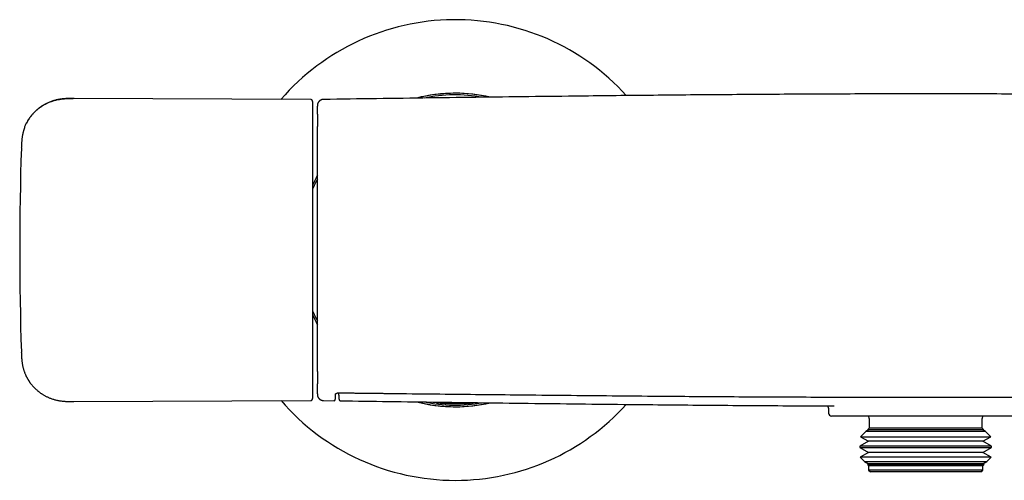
# Model space of a CAD drawing. Header units: millimetres. Extents: x 8 to 750, y 10 to 368.
# Tile 3 of 12: x 166 to 323, y 295 to 368. Entities that reach past the tile are written whole.
import ezdxf

# ---------------------------------------------------------------- set-up
doc = ezdxf.new("R2010")
doc.units = ezdxf.units.MM

msp = doc.modelspace()

# ---------------------------------------------------------------- linework, layer by layer
at = {"color": 7, "linetype": 'Continuous', "lineweight": 30}
for p, q in [((233.25, 356.38), (232.45, 356.3)), ((234.28, 356.47), (234.25, 356.46)), ((235.95, 356.49), (234.37, 356.47)), ((236.5, 356.46), (235.69, 356.49)), ((212.42, 355.5), (174.67, 355.67)), ((174.68, 355.66), (174.67, 355.67)), ((239.52, 356.15), (238.93, 356.25)), ((166.28, 347.75), (166.28, 347.75)), ((212.72, 341.83), (212.72, 341.83)), ((174.67, 307.33), (212.42, 307.5)), ((214.47, 307.51), (214.47, 307.51)), ((214.47, 307.49), (216.14, 307.46)), ((216.14, 307.49), (216.14, 307.49)), ((217.2, 307.45), (217.2, 307.45)), ((230.74, 306.96), (231.44, 306.85)), ((294.98, 306.07), (294.98, 305.5)), ((325.48, 305), (295.48, 305)), ((301.48, 304.6), (301.48, 303.1)), ((319.48, 303.1), (319.48, 304.6)), ((301.48, 303.1), (301.24, 302.86)), ((319.48, 303.1), (301.48, 303.1)), ((319.72, 302.86), (319.48, 303.1)), ((300.93, 302.55), (300.1, 301.72)), ((300.1, 301.72), (301.36, 300.99)), ((300.1, 301.72), (313.52, 301.72)), ((301.36, 302.79), (300.93, 302.55)), ((320.03, 302.55), (300.93, 302.55)), ((301.24, 302.86), (301.36, 302.79)), ((301.24, 302.86), (313.19, 302.86)), ((319.61, 302.79), (301.36, 302.79)), ((313.19, 302.86), (319.72, 302.86)), ((313.52, 301.72), (320.86, 301.72)), ((319.61, 302.79), (319.72, 302.86)), ((320.03, 302.55), (319.61, 302.79)), ((319.61, 300.99), (320.86, 301.72)), ((320.86, 301.72), (320.03, 302.55)), ((301.36, 300.99), (300, 300.21)), ((300, 300.21), (300, 299.98)), ((320.96, 300.21), (300, 300.21)), ((300, 299.98), (301.36, 299.19)), ((300, 299.98), (313.55, 299.98)), ((319.61, 300.99), (301.36, 300.99)), ((313.55, 299.98), (320.96, 299.98)), ((320.96, 300.21), (319.61, 300.99)), ((319.61, 299.19), (320.96, 299.98)), ((320.96, 299.98), (320.96, 300.21)), ((301.36, 299.19), (300.04, 298.44)), ((300.04, 298.44), (300.72, 297.76)), ((320.92, 298.44), (300.04, 298.44)), ((319.61, 299.19), (301.36, 299.19)), ((320.92, 298.44), (319.61, 299.19)), ((320.25, 297.76), (320.92, 298.44)), ((300.72, 297.76), (301.36, 297.39)), ((300.72, 297.76), (313.34, 297.76)), ((301.36, 297.39), (301.19, 297.3)), ((301.19, 297.3), (301.38, 297.1)), ((319.78, 297.3), (301.19, 297.3)), ((319.61, 297.39), (301.36, 297.39)), ((301.38, 297.1), (301.38, 296.4)), ((319.58, 297.1), (301.38, 297.1)), ((313.34, 297.76), (320.25, 297.76)), ((319.58, 297.1), (319.78, 297.3)), ((319.58, 296.4), (319.58, 297.1)), ((319.61, 297.39), (320.25, 297.76)), ((319.78, 297.3), (319.61, 297.39)), ((301.38, 296.4), (301.68, 296.1)), ((319.58, 296.4), (301.38, 296.4)), ((319.28, 296.1), (301.68, 296.1)), ((319.28, 296.1), (319.58, 296.4))]:
    msp.add_line(p, q, dxfattribs=at)
for centre, radius, start, end in [((235.48, 331.5), 36.74, 42.0964, 139.1624), ((235.48, 331.5), 25, 77.1501, 104.3691), ((235.48, 331.5), 25, 90, 104.3205), ((235.48, 331.5), 25, 77.1859, 90), ((235.48, 331.5), 24.74, 79.9051, 101.6187), ((666.02, 331.5), 500, 178.1376, 181.8624), ((235.48, 331.5), 25, 151.648, 155.5793), ((235.48, 331.5), 25, 151.6647, 155.5979), ((235.48, 331.5), 24.74, 152.7779, 156.9327), ((235.48, 331.5), 24.74, 203.0721, 207.2228), ((235.48, 331.5), 25, 204.3965, 208.3335), ((235.48, 331.5), 25, 204.4233, 208.3533), ((235.48, 331.5), 36.74, 220.8389, 270), ((235.48, 331.5), 25, 255.6374, 270), ((235.48, 331.5), 25, 255.6733, 282.8042), ((235.48, 331.5), 24.74, 258.3868, 280.1018), ((235.48, 331.5), 25, 270, 282.8508), ((235.48, 331.5), 36.74, 270, 317.9069), ((235.48, 331.5), 24.53, 275.3059, 276.717), ((295.48, 305.5), 0.5, 180, 270), ((300.98, 304.6), 0.5, 0, 53.1301), ((319.98, 304.6), 0.5, 126.8699, 180)]:
    msp.add_arc(centre, radius, start, end, dxfattribs=at)
for points, knots in [([(406.5, 355.51), (403.93, 355.55), (398.81, 355.62), (391.13, 355.73), (383.45, 355.83), (375.77, 355.93), (368.09, 356.02), (360.41, 356.1), (353.28, 356.18), (346.69, 356.24), (340.66, 356.28), (334.62, 356.32), (328.59, 356.36), (322.55, 356.38), (316.52, 356.4), (310.49, 356.4), (304.46, 356.4), (298.44, 356.38), (292.42, 356.36), (286.39, 356.32), (280.41, 356.28), (274.46, 356.24), (268.54, 356.18), (262.63, 356.13), (255.87, 356.05), (248.26, 355.96), (239.81, 355.86), (231.37, 355.75), (222.92, 355.63), (217.28, 355.55), (214.47, 355.51)], [0, 0, 0, 0, 0.040002, 0.080004, 0.120005, 0.160006, 0.200007, 0.240008, 0.280007, 0.311436, 0.342864, 0.374291, 0.405719, 0.437146, 0.468573, 0.5, 0.531358, 0.562717, 0.594076, 0.625434, 0.656793, 0.687593, 0.718393, 0.749192, 0.779993, 0.823993, 0.867995, 0.911996, 0.955998, 1, 1, 1, 1]), ([(166.8, 351.03), (166.82, 351.08), (166.87, 351.22), (166.96, 351.43), (167.07, 351.66), (167.19, 351.9), (167.32, 352.13), (167.46, 352.35), (167.61, 352.57), (167.77, 352.79), (167.93, 353), (168.1, 353.2), (168.27, 353.39), (168.45, 353.56), (168.63, 353.73), (168.81, 353.9), (169, 354.06), (169.21, 354.21), (169.42, 354.36), (169.64, 354.51), (169.87, 354.65), (170.11, 354.78), (170.35, 354.9), (170.59, 355.01), (170.84, 355.12), (171.1, 355.21), (171.38, 355.3), (171.65, 355.38), (171.93, 355.45), (172.2, 355.51), (172.48, 355.55), (172.76, 355.59), (173.04, 355.62), (173.31, 355.64), (173.62, 355.66), (173.95, 355.67), (174.27, 355.67), (174.47, 355.67), (174.55, 355.67)], [0, 0, 0, 0, 0.016776, 0.043604, 0.070572, 0.097679, 0.124921, 0.152289, 0.179776, 0.20737, 0.235058, 0.262824, 0.288331, 0.313876, 0.339444, 0.365022, 0.390594, 0.416146, 0.443981, 0.471758, 0.49946, 0.527072, 0.554583, 0.581982, 0.609259, 0.639115, 0.668812, 0.698348, 0.727723, 0.756942, 0.78601, 0.814936, 0.843731, 0.872404, 0.900971, 0.93824, 0.975389, 1, 1, 1, 1]), ([(174.58, 355.67), (174.56, 355.67), (174.53, 355.67), (174.48, 355.67), (174.42, 355.67), (174.37, 355.67), (174.32, 355.66), (174.27, 355.66), (174.21, 355.66), (174.15, 355.66), (174.09, 355.66), (174.03, 355.66), (173.97, 355.66), (173.91, 355.66), (173.84, 355.66), (173.75, 355.66), (173.64, 355.65), (173.5, 355.65), (173.36, 355.64), (173.21, 355.63), (173.05, 355.62), (172.88, 355.6), (172.71, 355.58), (172.5, 355.55), (172.26, 355.51), (171.98, 355.46), (171.71, 355.4), (171.45, 355.32), (171.19, 355.24), (170.93, 355.15), (170.69, 355.05), (170.44, 354.94), (170.21, 354.83), (169.97, 354.7), (169.74, 354.57), (169.51, 354.42), (169.29, 354.27), (169.09, 354.12), (168.9, 353.97), (168.74, 353.83), (168.57, 353.68), (168.41, 353.52), (168.25, 353.36), (168.1, 353.19), (167.96, 353.03), (167.83, 352.87), (167.71, 352.71), (167.6, 352.56), (167.52, 352.43), (167.45, 352.33), (167.41, 352.26), (167.36, 352.19), (167.32, 352.12), (167.28, 352.05), (167.25, 351.99), (167.21, 351.93), (167.18, 351.87), (167.15, 351.81), (167.12, 351.76), (167.09, 351.71), (167.08, 351.68), (167.07, 351.66)], [0, 0, 0, 0, 0.010876, 0.020697, 0.029514, 0.037395, 0.044437, 0.050776, 0.056598, 0.062798, 0.069099, 0.075613, 0.082342, 0.089286, 0.096445, 0.10382, 0.117846, 0.132373, 0.147393, 0.164037, 0.181259, 0.199064, 0.21746, 0.236158, 0.266413, 0.296412, 0.326156, 0.355642, 0.384865, 0.413349, 0.441747, 0.470062, 0.498284, 0.52691, 0.555412, 0.583782, 0.612475, 0.641726, 0.665092, 0.688783, 0.712789, 0.737098, 0.761697, 0.785147, 0.807925, 0.829853, 0.85093, 0.871156, 0.890531, 0.899901, 0.909059, 0.918003, 0.926663, 0.935115, 0.943503, 0.951971, 0.96066, 0.9697, 0.979207, 0.989279, 1, 1, 1, 1]), ([(174.68, 355.66), (174.66, 355.66), (174.61, 355.67), (174.57, 355.67), (174.55, 355.67)], [0, 0, 0, 0, 0.4999894, 1, 1, 1, 1]), ([(212.72, 355.19), (212.72, 355.19), (212.72, 355.2), (212.72, 355.21), (212.72, 355.22), (212.72, 355.23), (212.72, 355.24), (212.72, 355.24), (212.71, 355.25), (212.71, 355.26), (212.71, 355.26), (212.71, 355.27), (212.71, 355.27), (212.71, 355.27), (212.71, 355.27), (212.71, 355.28), (212.71, 355.28), (212.71, 355.28), (212.7, 355.3), (212.69, 355.32), (212.68, 355.35), (212.66, 355.38), (212.64, 355.4), (212.62, 355.42), (212.59, 355.45), (212.56, 355.47), (212.51, 355.48), (212.47, 355.5), (212.44, 355.5), (212.42, 355.5)], [0, 0, 0, 0, 0.096441, 0.190376, 0.275252, 0.351053, 0.417768, 0.475388, 0.52391, 0.563338, 0.593691, 0.615024, 0.622362, 0.627558, 0.629412, 0.630843, 0.633992, 0.637119, 0.642059, 0.678882, 0.717155, 0.738292, 0.763923, 0.79407, 0.828569, 0.867076, 0.909033, 0.953662, 1, 1, 1, 1]), ([(212.72, 355.19), (212.72, 355.19), (212.72, 355.2), (212.72, 355.2), (212.72, 355.19), (212.72, 355.18), (212.72, 355.16), (212.72, 355.13), (212.72, 355.08), (212.72, 355.04), (212.72, 354.98), (212.72, 354.91), (212.72, 354.84), (212.72, 354.75), (212.72, 354.66), (212.72, 354.56), (212.72, 354.44), (212.72, 354.32), (212.72, 354.2), (212.72, 354.06), (212.72, 353.91), (212.72, 353.76), (212.72, 353.59), (212.72, 353.42), (212.72, 353.24), (212.72, 353.04), (212.72, 352.84), (212.72, 352.63), (212.72, 352.42), (212.72, 352.19), (212.72, 351.95), (212.72, 351.7), (212.72, 351.44), (212.72, 351.17), (212.72, 350.9), (212.72, 350.61), (212.72, 350.3), (212.72, 349.97), (212.72, 349.64), (212.72, 349.29), (212.72, 348.94), (212.72, 348.58), (212.72, 348.21), (212.72, 347.83), (212.72, 347.44), (212.72, 347.05), (212.72, 346.65), (212.72, 346.25), (212.72, 345.84), (212.72, 345.45), (212.72, 345.07), (212.72, 344.7), (212.72, 344.33), (212.72, 343.96), (212.72, 343.59), (212.72, 343.18), (212.72, 342.75), (212.72, 342.29), (212.72, 341.82), (212.72, 341.35), (212.72, 340.86), (212.72, 340.37), (212.72, 339.88), (212.72, 339.38), (212.72, 338.87), (212.72, 338.37), (212.72, 337.87), (212.72, 337.39), (212.72, 336.92), (212.72, 336.45), (212.72, 335.98), (212.72, 335.51), (212.72, 335.04), (212.72, 334.54), (212.72, 334.03), (212.72, 333.51), (212.72, 332.98), (212.72, 332.45), (212.72, 331.91), (212.72, 331.38), (212.72, 330.85), (212.72, 330.32), (212.72, 329.79), (212.72, 329.27), (212.72, 328.75), (212.72, 328.23), (212.72, 327.72), (212.72, 327.23), (212.72, 326.77), (212.72, 326.34), (212.72, 325.92), (212.72, 325.49), (212.72, 325.07), (212.72, 324.62), (212.72, 324.15), (212.72, 323.66), (212.72, 323.17), (212.72, 322.68), (212.72, 322.19), (212.72, 321.71), (212.72, 321.23), (212.72, 320.75), (212.72, 320.28), (212.72, 319.82), (212.72, 319.37), (212.72, 318.93), (212.72, 318.5), (212.72, 318.09), (212.72, 317.67), (212.72, 317.27), (212.72, 316.87), (212.72, 316.48), (212.72, 316.08), (212.72, 315.69), (212.72, 315.3), (212.72, 314.92), (212.72, 314.54), (212.72, 314.18), (212.72, 313.84), (212.72, 313.52), (212.72, 313.23), (212.72, 312.94), (212.72, 312.66), (212.72, 312.39), (212.72, 312.13), (212.72, 311.86), (212.72, 311.59), (212.72, 311.33), (212.72, 311.07), (212.72, 310.83), (212.72, 310.59), (212.72, 310.36), (212.72, 310.14), (212.72, 309.92), (212.72, 309.72), (212.72, 309.53), (212.72, 309.35), (212.72, 309.18), (212.72, 309.01), (212.72, 308.85), (212.72, 308.7), (212.72, 308.57), (212.72, 308.44), (212.72, 308.32), (212.72, 308.22), (212.72, 308.13), (212.72, 308.04), (212.72, 307.97), (212.72, 307.92), (212.72, 307.87), (212.72, 307.84), (212.72, 307.82), (212.72, 307.81), (212.72, 307.81)], [0, 0, 0, 0, 0.002193, 0.008483, 0.014768, 0.02105, 0.027329, 0.033604, 0.039878, 0.046037, 0.052194, 0.058351, 0.064506, 0.070774, 0.077042, 0.083311, 0.089581, 0.095854, 0.102018, 0.108185, 0.114353, 0.120519, 0.126811, 0.133101, 0.139392, 0.145682, 0.151972, 0.158262, 0.164553, 0.171037, 0.177521, 0.184005, 0.190489, 0.196973, 0.203457, 0.209941, 0.217072, 0.224203, 0.231333, 0.238462, 0.24559, 0.252717, 0.259842, 0.266966, 0.274088, 0.281208, 0.288199, 0.295189, 0.302177, 0.309164, 0.31509, 0.321017, 0.326942, 0.332867, 0.338792, 0.344721, 0.351714, 0.358713, 0.365716, 0.372723, 0.379875, 0.387029, 0.394184, 0.401338, 0.408491, 0.415641, 0.422787, 0.429265, 0.435739, 0.442207, 0.448669, 0.455127, 0.46159, 0.468061, 0.475186, 0.482317, 0.489452, 0.496591, 0.503732, 0.510873, 0.518014, 0.525153, 0.532289, 0.539419, 0.546417, 0.553408, 0.56039, 0.567364, 0.573278, 0.579194, 0.585111, 0.591029, 0.59695, 0.602871, 0.609853, 0.616837, 0.623824, 0.630814, 0.637949, 0.645088, 0.652229, 0.659373, 0.666519, 0.673668, 0.68082, 0.68758, 0.694342, 0.701107, 0.707873, 0.714642, 0.721412, 0.728185, 0.734959, 0.742059, 0.749162, 0.756267, 0.763375, 0.770487, 0.777603, 0.783705, 0.789811, 0.795921, 0.80203, 0.808132, 0.814227, 0.820317, 0.82701, 0.833697, 0.840379, 0.847056, 0.853728, 0.86048, 0.867228, 0.873973, 0.880716, 0.887456, 0.894194, 0.900931, 0.907667, 0.914723, 0.921778, 0.928834, 0.935889, 0.942946, 0.950003, 0.957062, 0.964123, 0.971187, 0.978253, 0.985323, 0.992397, 0.999071, 1, 1, 1, 1]), ([(214.47, 355.51), (214.44, 355.51), (214.39, 355.51), (214.32, 355.5), (214.25, 355.49), (214.18, 355.47), (214.12, 355.45), (214.06, 355.42), (214, 355.39), (213.94, 355.36), (213.89, 355.32), (213.85, 355.29), (213.81, 355.25), (213.76, 355.2), (213.7, 355.14), (213.66, 355.08), (213.61, 355.01), (213.57, 354.94), (213.54, 354.86), (213.52, 354.79), (213.5, 354.72), (213.49, 354.67), (213.49, 354.64), (213.49, 354.62), (213.48, 354.6), (213.48, 354.58), (213.48, 354.57), (213.48, 354.57), (213.48, 354.56), (213.48, 354.56), (213.48, 354.56), (213.48, 354.56), (213.48, 354.56), (213.48, 354.55), (213.48, 354.55), (213.48, 354.55), (213.48, 354.54), (213.48, 354.54), (213.48, 354.54), (213.48, 354.53), (213.48, 354.53), (213.48, 354.52), (213.48, 354.52), (213.48, 354.52), (213.48, 354.51), (213.48, 354.51), (213.48, 354.5), (213.48, 354.5), (213.48, 354.49), (213.48, 354.47), (213.48, 354.46), (213.48, 354.46)], [0, 0, 0, 0, 0.023909, 0.047256, 0.069908, 0.09174, 0.112642, 0.132516, 0.154887, 0.17554, 0.194383, 0.211349, 0.226453, 0.251074, 0.276271, 0.301961, 0.328051, 0.354431, 0.379909, 0.403714, 0.425854, 0.446681, 0.452883, 0.459073, 0.465251, 0.470941, 0.474657, 0.475936, 0.476278, 0.476448, 0.477091, 0.47791, 0.47894, 0.482839, 0.488508, 0.49599, 0.5053, 0.516446, 0.529433, 0.550974, 0.57621, 0.605138, 0.637755, 0.674059, 0.705167, 0.738546, 0.774195, 0.812113, 0.852286, 0.972995, 1, 1, 1, 1]), ([(213.48, 353.17), (213.48, 353.19), (213.48, 353.26), (213.48, 353.38), (213.48, 353.53), (213.48, 353.67), (213.48, 353.8), (213.48, 353.92), (213.48, 354.03), (213.48, 354.13), (213.48, 354.22), (213.48, 354.3), (213.48, 354.36), (213.48, 354.41), (213.48, 354.44), (213.48, 354.46), (213.48, 354.46)], [0, 0, 0, 0, 0.0178468, 0.0986031, 0.179349, 0.2600859, 0.3408159, 0.4215419, 0.5022676, 0.5842149, 0.6660524, 0.74782, 0.8295581, 0.9113069, 0.9931071, 1, 1, 1, 1]), ([(213.48, 353.18), (213.48, 353.17), (213.48, 353.11), (213.48, 353.01), (213.48, 352.89), (213.48, 352.78), (213.48, 352.7), (213.48, 352.62), (213.48, 352.54), (213.48, 352.46), (213.48, 352.38), (213.48, 352.3), (213.48, 352.21), (213.48, 352.11), (213.48, 352.01), (213.48, 351.89), (213.48, 351.77), (213.48, 351.64), (213.48, 351.51), (213.48, 351.37), (213.48, 351.26), (213.48, 351.2), (213.48, 351.18)], [0, 0, 0, 0, 0.020196, 0.106833, 0.192119, 0.238473, 0.284453, 0.330065, 0.375511, 0.412801, 0.452007, 0.493128, 0.536168, 0.584802, 0.635681, 0.688808, 0.744192, 0.801841, 0.861766, 0.920362, 0.981005, 1, 1, 1, 1]), ([(166.8, 351.03), (166.8, 351.03), (166.8, 351.03), (166.79, 351.01), (166.79, 350.99), (166.78, 350.96), (166.76, 350.92), (166.74, 350.87), (166.72, 350.8), (166.69, 350.73), (166.67, 350.64), (166.64, 350.54), (166.61, 350.43), (166.58, 350.31), (166.54, 350.18), (166.51, 350.04), (166.48, 349.9), (166.45, 349.74), (166.42, 349.57), (166.4, 349.39), (166.37, 349.21), (166.35, 349.02), (166.34, 348.82), (166.32, 348.62), (166.31, 348.41), (166.3, 348.2), (166.29, 347.98), (166.29, 347.83), (166.28, 347.75)], [0, 0, 0, 0, 0.006806, 0.014299, 0.022844, 0.032691, 0.048113, 0.066367, 0.08759, 0.11186, 0.139224, 0.169707, 0.203321, 0.240071, 0.279954, 0.321182, 0.365282, 0.412245, 0.46206, 0.51472, 0.570215, 0.62854, 0.684487, 0.742808, 0.803508, 0.866593, 0.932081, 1, 1, 1, 1]), ([(213.48, 312.1), (213.48, 312.1), (213.48, 312.19), (213.48, 312.37), (213.48, 312.64), (213.48, 312.92), (213.48, 313.21), (213.48, 313.5), (213.48, 313.81), (213.48, 314.12), (213.48, 314.44), (213.48, 314.77), (213.48, 315.12), (213.48, 315.48), (213.48, 315.85), (213.48, 316.22), (213.48, 316.6), (213.48, 316.98), (213.48, 317.36), (213.48, 317.72), (213.48, 318.09), (213.48, 318.47), (213.48, 318.85), (213.48, 319.23), (213.48, 319.61), (213.48, 319.98), (213.48, 320.36), (213.48, 320.74), (213.48, 321.14), (213.48, 321.56), (213.48, 322), (213.48, 322.44), (213.48, 322.89), (213.48, 323.34), (213.48, 323.8), (213.48, 324.25), (213.48, 324.71), (213.48, 325.18), (213.48, 325.64), (213.48, 326.11), (213.48, 326.58), (213.48, 327.06), (213.48, 327.53), (213.48, 328.01), (213.48, 328.49), (213.48, 328.99), (213.48, 329.49), (213.48, 330), (213.48, 330.5), (213.48, 331.01), (213.48, 331.5), (213.48, 331.98), (213.48, 332.44), (213.48, 332.9), (213.48, 333.35), (213.48, 333.81), (213.48, 334.26), (213.48, 334.7), (213.48, 335.13), (213.48, 335.55), (213.48, 335.98), (213.48, 336.42), (213.48, 336.87), (213.48, 337.34), (213.48, 337.81), (213.48, 338.27), (213.48, 338.73), (213.48, 339.19), (213.48, 339.65), (213.48, 340.1), (213.48, 340.54), (213.48, 340.99), (213.48, 341.43), (213.48, 341.86), (213.48, 342.29), (213.48, 342.71), (213.48, 343.14), (213.48, 343.56), (213.48, 343.98), (213.48, 344.4), (213.48, 344.82), (213.48, 345.23), (213.48, 345.63), (213.48, 346.02), (213.48, 346.38), (213.48, 346.73), (213.48, 347.07), (213.48, 347.41), (213.48, 347.73), (213.48, 348.05), (213.48, 348.35), (213.48, 348.64), (213.48, 348.93), (213.48, 349.21), (213.48, 349.49), (213.48, 349.78), (213.48, 350.07), (213.48, 350.35), (213.48, 350.62), (213.48, 350.88), (213.48, 351.07), (213.48, 351.17), (213.48, 351.18)], [0, 0, 0, 0, 0.000203, 0.010552, 0.0209, 0.031248, 0.041597, 0.051945, 0.062294, 0.072644, 0.082994, 0.093345, 0.104191, 0.115038, 0.125888, 0.136741, 0.147597, 0.158458, 0.168311, 0.178161, 0.188008, 0.197855, 0.2077, 0.217544, 0.226824, 0.236104, 0.245384, 0.254663, 0.263943, 0.274299, 0.284654, 0.29501, 0.305365, 0.31572, 0.326075, 0.33643, 0.346784, 0.357137, 0.367491, 0.377843, 0.388195, 0.398547, 0.408899, 0.41925, 0.429601, 0.440446, 0.45129, 0.462136, 0.472983, 0.483832, 0.494684, 0.504528, 0.51437, 0.524211, 0.534052, 0.543891, 0.55373, 0.563007, 0.572284, 0.581562, 0.590839, 0.600117, 0.610472, 0.620827, 0.631183, 0.641538, 0.651894, 0.66225, 0.672605, 0.682961, 0.693316, 0.70367, 0.714023, 0.724376, 0.734728, 0.745079, 0.75543, 0.765779, 0.776621, 0.787462, 0.798302, 0.809143, 0.819984, 0.830826, 0.840661, 0.850496, 0.860331, 0.870166, 0.880002, 0.889839, 0.899114, 0.908391, 0.917668, 0.926946, 0.936225, 0.946583, 0.956941, 0.9673, 0.977659, 0.988019, 0.998379, 1, 1, 1, 1]), ([(166.28, 315.25), (166.29, 315.15), (166.29, 314.95), (166.3, 314.67), (166.32, 314.39), (166.34, 314.11), (166.37, 313.85), (166.4, 313.6), (166.43, 313.37), (166.47, 313.15), (166.51, 312.94), (166.56, 312.73), (166.61, 312.54), (166.67, 312.35), (166.73, 312.16), (166.79, 311.98), (166.86, 311.82), (166.92, 311.66), (166.98, 311.52), (167.04, 311.39), (167.1, 311.27), (167.16, 311.16), (167.22, 311.06), (167.27, 310.96), (167.32, 310.88), (167.37, 310.8), (167.41, 310.73), (167.45, 310.67), (167.49, 310.61), (167.52, 310.55), (167.57, 310.48), (167.63, 310.39), (167.71, 310.28), (167.8, 310.17), (167.89, 310.05), (168, 309.92), (168.11, 309.79), (168.23, 309.66), (168.35, 309.54), (168.47, 309.41), (168.6, 309.3), (168.73, 309.18), (168.86, 309.07), (168.98, 308.97), (169.1, 308.87), (169.22, 308.78), (169.36, 308.68), (169.5, 308.59), (169.65, 308.49), (169.81, 308.39), (169.98, 308.29), (170.16, 308.2), (170.34, 308.1), (170.54, 308.01), (170.74, 307.93), (170.95, 307.84), (171.17, 307.76), (171.4, 307.69), (171.63, 307.62), (171.87, 307.56), (172.13, 307.51), (172.38, 307.46), (172.65, 307.42), (172.92, 307.39), (173.2, 307.37), (173.48, 307.35), (173.77, 307.34), (174.06, 307.33), (174.37, 307.33), (174.57, 307.33), (174.67, 307.33)], [0, 0, 0, 0, 0.022698, 0.044707, 0.06604, 0.086704, 0.106703, 0.12604, 0.143666, 0.160704, 0.177153, 0.193011, 0.208275, 0.22381, 0.238667, 0.252841, 0.266325, 0.279111, 0.291195, 0.301938, 0.312044, 0.321508, 0.330325, 0.338492, 0.346134, 0.353093, 0.359366, 0.364949, 0.369946, 0.37497, 0.380121, 0.389894, 0.400096, 0.410727, 0.422595, 0.434958, 0.447814, 0.461163, 0.475003, 0.487745, 0.500872, 0.514382, 0.528269, 0.539443, 0.550854, 0.562709, 0.575097, 0.588282, 0.602012, 0.616279, 0.631076, 0.646395, 0.662227, 0.678563, 0.695295, 0.712506, 0.730185, 0.748324, 0.766913, 0.785944, 0.805411, 0.825308, 0.845632, 0.86638, 0.887552, 0.909152, 0.931184, 0.953658, 0.976589, 1, 1, 1, 1]), ([(213.48, 312.1), (213.48, 312.08), (213.48, 312.01), (213.48, 311.9), (213.48, 311.77), (213.48, 311.64), (213.48, 311.52), (213.48, 311.4), (213.48, 311.29), (213.48, 311.15), (213.48, 310.97), (213.48, 310.77), (213.48, 310.58), (213.48, 310.43), (213.48, 310.35), (213.48, 310.32)], [0, 0, 0, 0, 0.027856, 0.097282, 0.164565, 0.229692, 0.292643, 0.353402, 0.412935, 0.472284, 0.592533, 0.711907, 0.830331, 0.947738, 1, 1, 1, 1]), ([(213.48, 310.32), (213.48, 310.29), (213.48, 310.24), (213.48, 310.19), (213.48, 310.17)], [0, 0, 0, 0, 0.615476, 1, 1, 1, 1]), ([(213.48, 308.57), (213.48, 308.57), (213.48, 308.59), (213.48, 308.62), (213.48, 308.68), (213.48, 308.74), (213.48, 308.81), (213.48, 308.89), (213.48, 308.98), (213.48, 309.07), (213.48, 309.18), (213.48, 309.3), (213.48, 309.42), (213.48, 309.56), (213.48, 309.7), (213.48, 309.85), (213.48, 310), (213.48, 310.11), (213.48, 310.17), (213.48, 310.17)], [0, 0, 0, 0, 0.026105, 0.090595, 0.15508, 0.219534, 0.283932, 0.348249, 0.41246, 0.478571, 0.544656, 0.610719, 0.676762, 0.742789, 0.808803, 0.871034, 0.933257, 0.995473, 1, 1, 1, 1]), ([(212.42, 307.5), (212.44, 307.5), (212.46, 307.5), (212.51, 307.51), (212.54, 307.52), (212.58, 307.54), (212.61, 307.56), (212.63, 307.59), (212.66, 307.61), (212.67, 307.64), (212.69, 307.66), (212.69, 307.67), (212.69, 307.67), (212.69, 307.68), (212.69, 307.68), (212.69, 307.68), (212.7, 307.68), (212.7, 307.69), (212.7, 307.7), (212.7, 307.71), (212.71, 307.72), (212.71, 307.73), (212.71, 307.74), (212.71, 307.75), (212.72, 307.76), (212.72, 307.77), (212.72, 307.79), (212.72, 307.8), (212.72, 307.81), (212.72, 307.81)], [0, 0, 0, 0, 0.040631, 0.079056, 0.114495, 0.146333, 0.182439, 0.211482, 0.239181, 0.280454, 0.300863, 0.305932, 0.308461, 0.309759, 0.311164, 0.314495, 0.321265, 0.330512, 0.353484, 0.385082, 0.425418, 0.47454, 0.532463, 0.599193, 0.674726, 0.759054, 0.852167, 0.954052, 1, 1, 1, 1]), ([(213.48, 308.56), (213.48, 308.55), (213.48, 308.53), (213.48, 308.5), (213.48, 308.48), (213.48, 308.47), (213.48, 308.47), (213.48, 308.47), (213.48, 308.46), (213.48, 308.46), (213.48, 308.46), (213.48, 308.45), (213.48, 308.45), (213.48, 308.44), (213.48, 308.43), (213.48, 308.42), (213.48, 308.42), (213.48, 308.41), (213.48, 308.41), (213.49, 308.4), (213.49, 308.38), (213.49, 308.36), (213.49, 308.34), (213.5, 308.31), (213.5, 308.27), (213.52, 308.21), (213.54, 308.14), (213.57, 308.08), (213.59, 308.02), (213.62, 307.98), (213.64, 307.94), (213.67, 307.91), (213.7, 307.86), (213.74, 307.82), (213.78, 307.77), (213.84, 307.72), (213.9, 307.67), (213.97, 307.63), (214.04, 307.59), (214.12, 307.55), (214.2, 307.53), (214.29, 307.51), (214.38, 307.49), (214.44, 307.49), (214.47, 307.49)], [0, 0, 0, 0, 0.108985, 0.245271, 0.380786, 0.40492, 0.42904, 0.453143, 0.477177, 0.499105, 0.517904, 0.533595, 0.544803, 0.553705, 0.560396, 0.562981, 0.565128, 0.56694, 0.568587, 0.571001, 0.575424, 0.581905, 0.589581, 0.597399, 0.605358, 0.627263, 0.649838, 0.672462, 0.686023, 0.699555, 0.713039, 0.726531, 0.741589, 0.758857, 0.77832, 0.799937, 0.823635, 0.8493, 0.872082, 0.896004, 0.920928, 0.946691, 0.973113, 1, 1, 1, 1]), ([(216.13, 307.47), (216.14, 307.47), (216.17, 307.47), (216.2, 307.48), (216.22, 307.49), (216.24, 307.5), (216.26, 307.52), (216.27, 307.53), (216.28, 307.54), (216.29, 307.55), (216.3, 307.56), (216.31, 307.57), (216.31, 307.58), (216.32, 307.59), (216.32, 307.59), (216.32, 307.6), (216.32, 307.6), (216.32, 307.61), (216.33, 307.61), (216.33, 307.62), (216.33, 307.62), (216.33, 307.63), (216.33, 307.63), (216.33, 307.64), (216.34, 307.65), (216.34, 307.65), (216.34, 307.66), (216.34, 307.67), (216.34, 307.68), (216.34, 307.7), (216.35, 307.72), (216.35, 307.74), (216.35, 307.76), (216.35, 307.78), (216.35, 307.8), (216.35, 307.81), (216.35, 307.84), (216.35, 307.86), (216.36, 307.88), (216.36, 307.91), (216.36, 307.94), (216.36, 307.97), (216.36, 308.01), (216.36, 308.05), (216.36, 308.09), (216.37, 308.13), (216.37, 308.18), (216.37, 308.24), (216.37, 308.29), (216.37, 308.36), (216.38, 308.42), (216.38, 308.47), (216.38, 308.49)], [0, 0, 0, 0, 0.007747, 0.014635, 0.020554, 0.025557, 0.033058, 0.039352, 0.044967, 0.050186, 0.055011, 0.059443, 0.063485, 0.069279, 0.074061, 0.078228, 0.08263, 0.087301, 0.092243, 0.097455, 0.107716, 0.118893, 0.130989, 0.144969, 0.159995, 0.175516, 0.191247, 0.20719, 0.24354, 0.280949, 0.319424, 0.358971, 0.380899, 0.403222, 0.42672, 0.451598, 0.47786, 0.505509, 0.53285, 0.561431, 0.591255, 0.622327, 0.654651, 0.688234, 0.723082, 0.759203, 0.796605, 0.835296, 0.874563, 0.915094, 0.956902, 1, 1, 1, 1]), ([(216.38, 308.49), (216.38, 308.5), (216.38, 308.5), (216.38, 308.5), (216.38, 308.51), (216.38, 308.51), (216.38, 308.51), (216.38, 308.51), (216.38, 308.51), (216.38, 308.51), (216.38, 308.51), (216.38, 308.52), (216.38, 308.52), (216.38, 308.52), (216.38, 308.52), (216.39, 308.53), (216.39, 308.53), (216.39, 308.54), (216.4, 308.54), (216.4, 308.55), (216.4, 308.55), (216.41, 308.56), (216.41, 308.56), (216.42, 308.57), (216.42, 308.57), (216.43, 308.57), (216.43, 308.58), (216.44, 308.58), (216.45, 308.59), (216.46, 308.6), (216.47, 308.61), (216.48, 308.61), (216.48, 308.62), (216.5, 308.63), (216.52, 308.64), (216.55, 308.65), (216.58, 308.67), (216.6, 308.68), (216.63, 308.69), (216.65, 308.69), (216.66, 308.7), (216.67, 308.7), (216.68, 308.7), (216.69, 308.7), (216.71, 308.71), (216.73, 308.71), (216.76, 308.72), (216.79, 308.72), (216.82, 308.72), (216.85, 308.72), (216.87, 308.72), (216.88, 308.72)], [0, 0, 0, 0, 0.030338, 0.054921, 0.073768, 0.086884, 0.096508, 0.106616, 0.11729, 0.147521, 0.175935, 0.193616, 0.211126, 0.227814, 0.246812, 0.269321, 0.291637, 0.314758, 0.334408, 0.35166, 0.370626, 0.395707, 0.414151, 0.430191, 0.443587, 0.454769, 0.46868, 0.486725, 0.517094, 0.543036, 0.563737, 0.580806, 0.599322, 0.619647, 0.670251, 0.720271, 0.750155, 0.780279, 0.808879, 0.834714, 0.843459, 0.851275, 0.858173, 0.866046, 0.878203, 0.899322, 0.926774, 0.942802, 0.960331, 0.979372, 1, 1, 1, 1]), ([(216.86, 308.72), (216.86, 308.72), (216.86, 308.7), (216.86, 308.68), (216.86, 308.64), (216.86, 308.6), (216.86, 308.57), (216.87, 308.53), (216.87, 308.48), (216.87, 308.42), (216.88, 308.35), (216.88, 308.29), (216.88, 308.24), (216.89, 308.21), (216.89, 308.19), (216.89, 308.17), (216.89, 308.16), (216.89, 308.14), (216.89, 308.13), (216.89, 308.11), (216.89, 308.1), (216.89, 308.09), (216.9, 308.07), (216.9, 308.06), (216.9, 308.05), (216.9, 308.04), (216.9, 308.03), (216.9, 308.02), (216.9, 308.02), (216.9, 308.01), (216.9, 308.01), (216.9, 308), (216.9, 307.99), (216.9, 307.99), (216.9, 307.98), (216.9, 307.97), (216.9, 307.96), (216.91, 307.95), (216.91, 307.94), (216.91, 307.93), (216.91, 307.92), (216.91, 307.91), (216.91, 307.89), (216.91, 307.88), (216.91, 307.86), (216.91, 307.85), (216.92, 307.83), (216.92, 307.82), (216.92, 307.8), (216.92, 307.79), (216.92, 307.77), (216.92, 307.76), (216.93, 307.74), (216.93, 307.73), (216.93, 307.72), (216.93, 307.71)], [0, 0, 0, 0, 0.010222, 0.033247, 0.056787, 0.085193, 0.114315, 0.144153, 0.174618, 0.229552, 0.285062, 0.341148, 0.397811, 0.414071, 0.430378, 0.446732, 0.462754, 0.478112, 0.49255, 0.506349, 0.519508, 0.532026, 0.546095, 0.559256, 0.571511, 0.582857, 0.593297, 0.602829, 0.607511, 0.612891, 0.618975, 0.625762, 0.633254, 0.641449, 0.650349, 0.659952, 0.67026, 0.681271, 0.692987, 0.705407, 0.718531, 0.73236, 0.748685, 0.765893, 0.783986, 0.802963, 0.822824, 0.84357, 0.865201, 0.885807, 0.907157, 0.929251, 0.952089, 0.975672, 1, 1, 1, 1]), ([(216.88, 308.72), (216.98, 308.72), (217.2, 308.72), (217.51, 308.71), (217.82, 308.71), (218.12, 308.71), (218.41, 308.7), (218.7, 308.7), (219.01, 308.7), (219.31, 308.69), (219.61, 308.69), (219.89, 308.69), (220.14, 308.68), (220.38, 308.68), (220.6, 308.68), (220.82, 308.68), (221.03, 308.67), (221.22, 308.67), (221.41, 308.67), (221.6, 308.67), (221.78, 308.66), (221.96, 308.66), (222.13, 308.66), (222.41, 308.66), (222.79, 308.65), (223.28, 308.65), (223.81, 308.64), (224.4, 308.63), (225.06, 308.63), (225.72, 308.62), (226.38, 308.61), (227.03, 308.6), (229.83, 308.57), (234.5, 308.52), (241.06, 308.45), (247.77, 308.38), (254.88, 308.31), (262.38, 308.24), (269.31, 308.18), (275.64, 308.14), (281.38, 308.1), (287.13, 308.07), (292.88, 308.05), (298.62, 308.03), (304.37, 308.02), (310.11, 308.01), (315.85, 308.02), (321.58, 308.03), (327.32, 308.04), (333.05, 308.07), (339.38, 308.1), (346.29, 308.14), (353.8, 308.2), (361.31, 308.26), (368.82, 308.33), (376.32, 308.41), (384.63, 308.5), (390.57, 308.57), (394.15, 308.61), (394.55, 308.61), (394.95, 308.62), (395.35, 308.62), (395.73, 308.62), (396.1, 308.63), (396.43, 308.63), (396.75, 308.64), (397, 308.64), (397.18, 308.64), (397.3, 308.64), (397.43, 308.64), (397.56, 308.65), (397.7, 308.65), (397.86, 308.65), (398.03, 308.65), (398.21, 308.65), (398.4, 308.66), (398.61, 308.66), (398.82, 308.66), (399.04, 308.66), (399.28, 308.67), (399.54, 308.67), (399.82, 308.67), (400.11, 308.68), (400.42, 308.68), (400.73, 308.68), (401.06, 308.69), (401.4, 308.69), (401.75, 308.69), (402.12, 308.7), (402.49, 308.7), (402.88, 308.71), (403.27, 308.71), (403.67, 308.72), (403.95, 308.72), (404.09, 308.72)], [0, 0, 0, 0, 0.001727, 0.003408, 0.005044, 0.006635, 0.008181, 0.009682, 0.011393, 0.013041, 0.014626, 0.016149, 0.017456, 0.018712, 0.019918, 0.021075, 0.022181, 0.023238, 0.024244, 0.025201, 0.026213, 0.027162, 0.028051, 0.028927, 0.0317, 0.034203, 0.036731, 0.040192, 0.043699, 0.04722, 0.050742, 0.054263, 0.057785, 0.095513, 0.1292, 0.162887, 0.20299, 0.243094, 0.283198, 0.31389, 0.344583, 0.375276, 0.405969, 0.436662, 0.467355, 0.498047, 0.528672, 0.559298, 0.589924, 0.62055, 0.651176, 0.691281, 0.731386, 0.77149, 0.811594, 0.851697, 0.8918, 0.944736, 0.94691, 0.949084, 0.951237, 0.953342, 0.9554, 0.957409, 0.959139, 0.960831, 0.962486, 0.963126, 0.963762, 0.964427, 0.965138, 0.965893, 0.966693, 0.967617, 0.968594, 0.969625, 0.970709, 0.971846, 0.973036, 0.97428, 0.975709, 0.977203, 0.978762, 0.980385, 0.982073, 0.983825, 0.985642, 0.987523, 0.989468, 0.991478, 0.993516, 0.995615, 0.997776, 1, 1, 1, 1]), ([(216.93, 307.71), (216.93, 307.71), (216.93, 307.7), (216.93, 307.68), (216.94, 307.67), (216.94, 307.66), (216.94, 307.64), (216.95, 307.63), (216.95, 307.62), (216.96, 307.6), (216.96, 307.59), (216.97, 307.58), (216.98, 307.57), (216.99, 307.55), (217, 307.54), (217.01, 307.53), (217.03, 307.51), (217.04, 307.5), (217.07, 307.49), (217.09, 307.47), (217.13, 307.46), (217.16, 307.45), (217.19, 307.45), (217.2, 307.45)], [0, 0, 0, 0, 0.113361, 0.217779, 0.31329, 0.399931, 0.477744, 0.54678, 0.607107, 0.652824, 0.692042, 0.724915, 0.752779, 0.781662, 0.792152, 0.805637, 0.822953, 0.844076, 0.868915, 0.897283, 0.928883, 0.963298, 1, 1, 1, 1]), ([(217.2, 307.45), (219.73, 307.41), (224.97, 307.34), (232.91, 307.23), (241.03, 307.13), (249.15, 307.03), (257.26, 306.93), (264.8, 306.85), (271.76, 306.79), (278.14, 306.73), (284.51, 306.69), (290.43, 306.65), (294.23, 306.64), (295.89, 306.63)], [0, 0, 0, 0, 0.096506, 0.199658, 0.302809, 0.405959, 0.509109, 0.612257, 0.693301, 0.774344, 0.855387, 0.936429, 1, 1, 1, 1]), ([(232.45, 307.15), (232.45, 307.15), (232.45, 307.15), (232.46, 307.15), (232.47, 307.15), (232.47, 307.15), (232.48, 307.15)], [0, 0, 0, 0, 0.11834, 0.413728, 0.906142, 1, 1, 1, 1]), ([(232.55, 307.14), (232.57, 307.14), (232.63, 307.13), (232.77, 307.12), (232.96, 307.1), (233.18, 307.08), (233.42, 307.06), (233.69, 307.05), (233.98, 307.03), (234.19, 307.02), (234.29, 307.01)], [0, 0, 0, 0, 0.095277, 0.2235, 0.352047, 0.482595, 0.612688, 0.741217, 0.869786, 1, 1, 1, 1]), ([(234.3, 307.01), (234.34, 307.01), (234.4, 307.01), (234.5, 307.01), (234.6, 307), (234.68, 307), (234.76, 307), (234.84, 307), (234.91, 307), (234.98, 307), (235.04, 307), (235.09, 307), (235.12, 307), (235.15, 307), (235.18, 307), (235.21, 307), (235.23, 307), (235.28, 307), (235.33, 307), (235.4, 307), (235.46, 307), (235.51, 307), (235.56, 307), (235.62, 307), (235.68, 307), (235.76, 307), (235.84, 307), (235.93, 307), (236.03, 307), (236.13, 307), (236.24, 307), (236.34, 307), (236.45, 307.01), (236.55, 307.01), (236.62, 307.01), (236.66, 307.01)], [0, 0, 0, 0, 0.046254, 0.089244, 0.12907, 0.165815, 0.199549, 0.230332, 0.262888, 0.291473, 0.316136, 0.336917, 0.351528, 0.363406, 0.374387, 0.385653, 0.397205, 0.409042, 0.438072, 0.468687, 0.489415, 0.510815, 0.532921, 0.55615, 0.58281, 0.613288, 0.647619, 0.68504, 0.726242, 0.771271, 0.820184, 0.861385, 0.90506, 0.951251, 1, 1, 1, 1]), ([(236.67, 307.01), (236.72, 307.01), (236.82, 307.02), (236.97, 307.03), (237.11, 307.03), (237.25, 307.04), (237.38, 307.05), (237.45, 307.06), (237.49, 307.06)], [0, 0, 0, 0, 0.171705, 0.343163, 0.514863, 0.687292, 0.860167, 1, 1, 1, 1]), ([(237.49, 307.06), (237.49, 307.06), (237.54, 307.06), (237.63, 307.07), (237.71, 307.08), (237.75, 307.08)], [0, 0, 0, 0, 0.08132, 0.539772, 1, 1, 1, 1]), ([(238.35, 307.14), (238.38, 307.15), (238.42, 307.15), (238.47, 307.16), (238.48, 307.16)], [0, 0, 0, 0, 0.618637, 1, 1, 1, 1]), ([(294.78, 306.63), (294.78, 306.63), (294.79, 306.63), (294.8, 306.62), (294.81, 306.6), (294.81, 306.59), (294.82, 306.58), (294.83, 306.57), (294.84, 306.55), (294.85, 306.53), (294.86, 306.51), (294.88, 306.49), (294.89, 306.46), (294.91, 306.42), (294.92, 306.39), (294.93, 306.37), (294.94, 306.34), (294.95, 306.32), (294.95, 306.29), (294.96, 306.26), (294.97, 306.23), (294.97, 306.21), (294.97, 306.18), (294.98, 306.16), (294.98, 306.14), (294.98, 306.11), (294.98, 306.08), (294.98, 306.07)], [0, 0, 0, 0, 0.015279, 0.054522, 0.085701, 0.109823, 0.136638, 0.169957, 0.209224, 0.247839, 0.284229, 0.322233, 0.390647, 0.456549, 0.518939, 0.550937, 0.587822, 0.629547, 0.674508, 0.714877, 0.758295, 0.796604, 0.832019, 0.864604, 0.90055, 0.945733, 1, 1, 1, 1])]:
    msp.add_open_spline(points, degree=3, knots=knots, dxfattribs=at)

doc.saveas('drawing.dxf')
